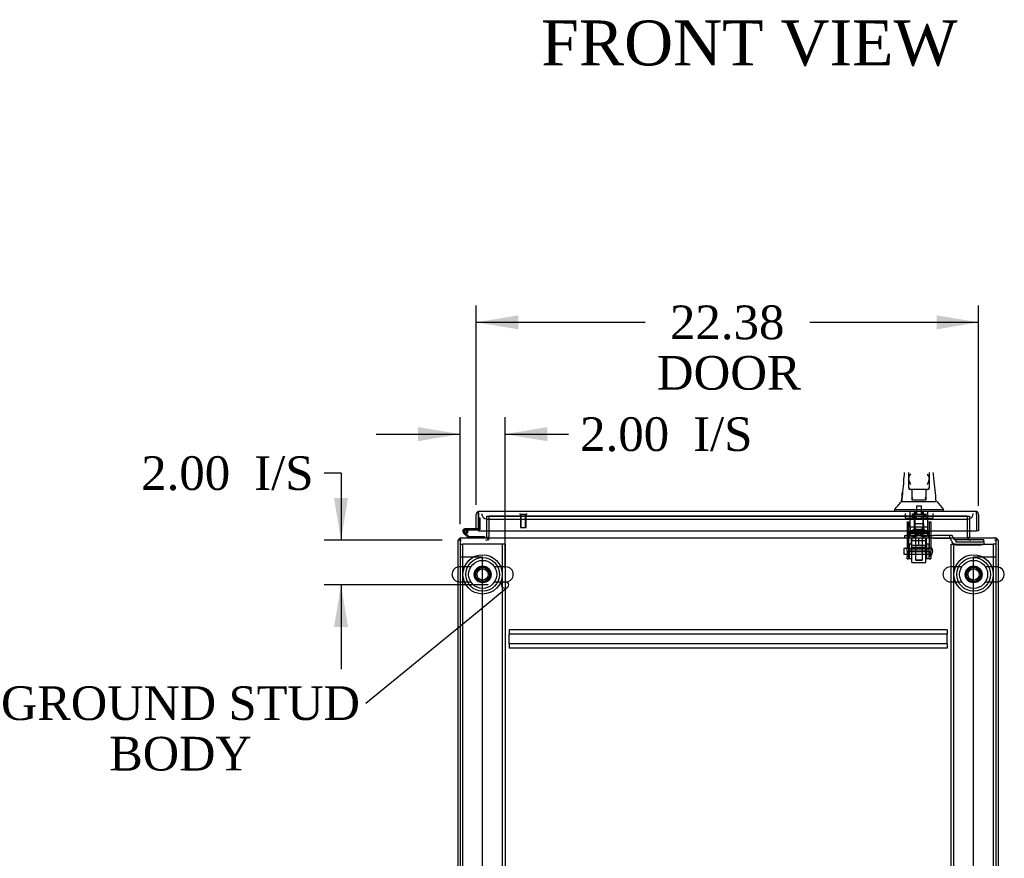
# Model space of a CAD drawing. Header units: inches. Extents: x 1 to 359, y -2 to 239.
# Tile 2 of 18: x 89 to 133, y 36 to 73. Entities that reach past the tile are written whole.
import ezdxf
from ezdxf import colors
from ezdxf.entities.mleader import LeaderData, LeaderLine
from ezdxf.enums import TextEntityAlignment as Align
from ezdxf.lldxf.tags import DXFTag
from ezdxf.math import Vec2, Vec3

# ---------------------------------------------------------------- set-up
doc = ezdxf.new("R2010")
doc.units = ezdxf.units.IN
doc.header["$MEASUREMENT"] = 0
for name, color, linetype in [('COM53964-5', 7, 'Continuous'), ('COM54746-60', 7, 'Continuous'), ('COM56676-2', 7, 'Continuous'), ('COM70215', 7, 'Continuous'), ('COM70220', 7, 'Continuous'), ('COM70449-5', 7, 'Continuous'), ('COM70838', 7, 'Continuous'), ('COM70839-3', 7, 'Continuous'), ('COM71197-3', 7, 'Continuous'), ('COM71198-5', 7, 'Continuous'), ('COM71199-2', 7, 'Continuous'), ('Default', 7, 'Continuous'), ('HAN13068', 7, 'Continuous'), ('HAN13068_NUT', 7, 'Continuous'), ('HAN13068_SCREW', 7, 'Continuous'), ('HAN_NUT', 7, 'Continuous'), ('NTS18147', 7, 'Continuous'), ('ROL87452', 7, 'Continuous'), ('RVT17786', 7, 'Continuous'), ('RVT19000', 7, 'Continuous'), ('SCS86414', 7, 'Continuous'), ('SPC87322', 7, 'Continuous'), ('STD26122', 7, 'Continuous'), ('STD26258', 7, 'Continuous'), ('WAF25376', 7, 'Continuous'), ('WAF25377', 7, 'Continuous'), ('WAM254785', 7, 'Continuous'), ('WAM30038', 7, 'Continuous')]:
    doc.layers.add(name, color=color, linetype=linetype)
doc.styles.add('SEACAD_Times_New_Roman', font='times.ttf')
tags = doc.linetypes.add('HIDDEN2', pattern=[0.1875, 0.125, -0.0625]).pattern_tags.tags
tags[6:7] = [DXFTag(74, 4), DXFTag(75, 0), DXFTag(340, '0'), DXFTag(46, 0.0), DXFTag(50, 0.0), DXFTag(44, 0.0), DXFTag(45, 0.0)]
tags[4:5] = [DXFTag(74, 4), DXFTag(75, 0), DXFTag(340, '0'), DXFTag(46, 0.0), DXFTag(50, 0.0), DXFTag(44, 0.0), DXFTag(45, 0.0)]
doc.dimstyles.new('HAMMOND_(STH_-_300x200)', dxfattribs={"dimtxt": 1.5, "dimasz": 1.875, "dimexe": 0.75, "dimexo": 0.75, "dimgap": 0.375, "dimtad": 0, "dimtih": 1, "dimtoh": 1, "dimzin": 0, "dimdsep": 46, "dimtxsty": 'SEACAD_Times_New_Roman', "dimblk1": '_SE_FILLED', "dimblk2": '_SE_FILLED', "dimsah": 1, "dimcen": 0.75, "dimadec": 0, "dimazin": 0, "dimtfac": 0.8, "dimtofl": 0, "dimtmove": 0, "dimatfit": 3, "dimfxl": 1, "dimtolj": 1, "dimtzin": 0, "dimarcsym": 0})

# ---------------------------------------------------------------- blocks, each defined once
blk = doc.blocks.new('_SE_FILLED')
at = {"color": 0}
blk.add_line((0, 0), (-1, 0), dxfattribs=at)
blk.add_solid([(0, 0), (-1, -0.1665), (-1, 0.1665), (0, 0)], dxfattribs=at)
blk = doc.blocks.new('SE2')
at = {"layer": 'COM53964-5', "color": 7, "linetype": 'HIDDEN2'}
for p, q in [((108.369, 49.206), (108.507, 49.206)), ((108.507, 49.206), (109.231, 49.206)), ((109.231, 49.206), (109.369, 49.206)), ((109.369, 14.831), (109.369, 49.206)), ((131.239, 14.831), (131.239, 49.206)), ((131.239, 49.206), (131.377, 49.206)), ((131.377, 49.206), (132.101, 49.206)), ((132.101, 49.206), (132.239, 49.206))]:
    blk.add_line(p, q, dxfattribs=at)
at = {"layer": 'COM54746-60', "color": 7, "linetype": 'Continuous'}
for p, q in [((109.181, 50.951), (109.181, 50.951)), ((108.601, 50.463), (109.181, 50.463)), ((109.181, 50.463), (109.181, 50.465)), ((108.734, 50.048), (108.522, 50.26)), ((109.181, 50.401), (108.601, 50.401)), ((108.635, 50.234), (108.759, 50.11)), ((108.656, 50.351), (108.717, 50.357)), ((108.759, 50.11), (109.453, 50.11)), ((109.453, 50.11), (109.453, 50.048))]:
    blk.add_line(p, q, dxfattribs=at)
at = {"layer": 'COM54746-60', "color": 7, "linetype": 'HIDDEN2'}
for p, q in [((109.181, 50.951), (109.243, 50.951)), ((109.243, 50.951), (109.243, 50.426)), ((108.538, 50.334), (108.538, 50.359)), ((108.565, 50.305), (108.635, 50.234)), ((108.588, 50.409), (108.613, 50.409)), ((108.613, 50.284), (108.588, 50.284)), ((108.718, 50.346), (108.656, 50.346)), ((108.663, 50.359), (108.663, 50.334)), ((109.218, 50.401), (109.181, 50.401))]:
    blk.add_line(p, q, dxfattribs=at)
at = {"layer": 'COM54746-60', "color": 7, "linetype": 'Continuous'}
blk.add_circle((108.601, 50.346), 0.05, dxfattribs=at)
for radius, start, end in [(0.117, 90, 5.2159), (0.117, 227.608, 287.0274), (0.055, 90, 5.2159), (0.055, 5.2159, 90), (0.117, 5.2159, 28.0398)]:
    blk.add_arc((108.601, 50.346), radius, start, end, dxfattribs=at)
at = {"layer": 'COM54746-60', "color": 7, "linetype": 'HIDDEN2'}
for centre, radius, start, end in [((108.601, 50.346), 0.117, 28.0398, 90), ((108.588, 50.359), 0.05, 90, 180), ((108.588, 50.334), 0.05, 180, 270), ((108.613, 50.359), 0.05, 0, 90), ((108.613, 50.334), 0.05, 270, 0), ((109.218, 50.426), 0.025, 270, 0)]:
    blk.add_arc(centre, radius, start, end, dxfattribs=at)
at = {"layer": 'COM56676-2', "color": 7, "linetype": 'HIDDEN2'}
for p, q in [((108.369, 49.768), (108.494, 49.768)), ((108.554, 49.768), (108.494, 49.768)), ((108.494, 14.268), (108.494, 49.768)), ((110.184, 49.768), (108.554, 49.768)), ((110.244, 49.768), (110.184, 49.768)), ((110.244, 49.768), (110.244, 14.268)), ((110.369, 49.768), (110.244, 49.768)), ((110.369, 49.768), (110.369, 14.268)), ((130.239, 49.768), (130.364, 49.768)), ((130.239, 14.268), (130.239, 49.768)), ((130.364, 14.268), (130.364, 49.768)), ((130.424, 49.768), (130.364, 49.768)), ((130.424, 49.768), (132.054, 49.768)), ((132.054, 49.768), (132.114, 49.768)), ((132.114, 49.768), (132.114, 14.268)), ((132.239, 49.768), (132.114, 49.768))]:
    blk.add_line(p, q, dxfattribs=at)
for centre in [(109.369, 48.424), (131.239, 48.424)]:
    blk.add_circle(centre, 0.375, dxfattribs=at)
at = {"layer": 'COM70215', "color": 7, "linetype": 'HIDDEN2'}
for p, q in [((130.054, 45.953), (110.554, 45.953)), ((110.554, 45.953), (110.554, 45.91)), ((110.554, 45.91), (110.554, 45.808)), ((110.554, 45.808), (110.554, 45.765)), ((110.554, 45.328), (110.554, 45.765)), ((130.054, 45.765), (110.554, 45.765)), ((130.054, 45.953), (130.054, 45.91)), ((130.054, 45.91), (130.054, 45.808)), ((130.054, 45.808), (130.054, 45.765)), ((130.054, 45.328), (130.054, 45.765)), ((130.054, 45.328), (110.554, 45.328)), ((110.554, 45.328), (110.554, 45.285)), ((110.554, 45.285), (110.554, 45.183)), ((110.554, 45.183), (110.554, 45.14)), ((130.054, 45.328), (130.054, 45.285)), ((130.054, 45.285), (130.054, 45.183)), ((130.054, 45.183), (130.054, 45.14)), ((130.054, 45.14), (110.554, 45.14))]:
    blk.add_line(p, q, dxfattribs=at)
at = {"layer": 'COM70220', "color": 7, "linetype": 'HIDDEN2'}
for p, q in [((109.571, 50.89), (109.821, 50.89)), ((109.821, 50.89), (130.726, 50.89)), ((130.726, 50.89), (130.976, 50.89))]:
    blk.add_line(p, q, dxfattribs=at)
for centre, start, end in [((109.571, 51.14), 180, 270), ((130.976, 51.14), 270, 0)]:
    blk.add_arc(centre, 0.25, start, end, dxfattribs=at)
at = {"layer": 'COM70449-5', "color": 7, "linetype": 'HIDDEN2'}
for p, q in [((109.649, 51.015), (109.649, 51.015)), ((130.959, 51.015), (109.649, 51.015)), ((130.959, 51.015), (130.959, 51.015)), ((109.619, 49.953), (109.619, 50.048)), ((109.649, 49.953), (109.649, 50.096)), ((130.959, 50.096), (130.959, 49.953)), ((130.989, 49.953), (130.989, 50.048))]:
    blk.add_line(p, q, dxfattribs=at)
at = {"layer": 'COM70838', "color": 7, "linetype": 'HIDDEN2'}
for p, q in [((128.179, 50.033), (128.179, 50.158)), ((128.179, 50.158), (128.304, 50.158)), ((128.304, 50.033), (128.179, 50.033)), ((128.304, 50.158), (129.359, 50.158)), ((128.786, 50.033), (128.304, 50.033)), ((129.359, 50.033), (128.822, 50.033)), ((129.359, 50.158), (129.448, 50.158)), ((129.448, 50.033), (129.359, 50.033)), ((130.161, 50.158), (129.448, 50.158)), ((129.448, 50.033), (130.134, 50.033)), ((130.259, 50.158), (130.161, 50.158)), ((130.161, 50.158), (130.161, 50.03)), ((130.319, 50.1), (130.319, 50.098)), ((130.251, 49.916), (130.251, 49.939)), ((130.444, 49.975), (130.444, 49.872)), ((130.444, 49.972), (131.689, 49.972)), ((130.444, 49.872), (131.564, 49.872)), ((130.444, 49.746), (131.564, 49.746)), ((131.689, 49.891), (131.689, 49.972)), ((131.689, 49.891), (131.689, 49.764))]:
    blk.add_line(p, q, dxfattribs=at)
for centre, radius, start, end in [((130.134, 49.916), 0.117, 76.4554, 90), ((130.134, 49.916), 0.117, 0, 76.4554), ((130.259, 50.098), 0.06, 0, 90), ((130.444, 50.1), 0.125, 180, 270), ((130.444, 49.939), 0.193, 180, 270)]:
    blk.add_arc(centre, radius, start, end, dxfattribs=at)
for centre, major_axis, start_param, end_param in [((131.564, 49.891), (-0.125, 0), 1.570796, 3.141593), ((131.564, 49.764), (0.125, 0), 4.712389, 6.283185)]:
    blk.add_ellipse(centre, major_axis=major_axis, ratio=0.145455, start_param=start_param, end_param=end_param, dxfattribs=at)
at = {"layer": 'COM70839-3', "color": 7, "linetype": 'HIDDEN2'}
for p, q in [((128.273, 50.764), (128.343, 50.764)), ((128.273, 50.755), (128.273, 50.764)), ((128.273, 50.755), (128.273, 49.624)), ((128.343, 50.764), (128.343, 50.755)), ((128.343, 50.755), (128.343, 49.624)), ((129.265, 50.764), (129.335, 50.764)), ((129.265, 50.755), (129.265, 50.764)), ((129.265, 50.755), (129.265, 49.624)), ((129.335, 50.764), (129.335, 50.755)), ((129.335, 50.755), (129.335, 49.624)), ((128.343, 50.303), (129.265, 50.303)), ((128.273, 49.461), (128.273, 49.624)), ((128.343, 49.624), (128.343, 49.461)), ((129.265, 49.461), (129.265, 49.624)), ((129.335, 49.624), (129.335, 49.461)), ((128.273, 49.461), (128.273, 49.201)), ((128.273, 49.124), (128.273, 49.201)), ((128.273, 49.124), (128.343, 49.124)), ((129.265, 49.509), (128.343, 49.509)), ((128.343, 49.201), (128.343, 49.461)), ((128.343, 49.444), (129.265, 49.444)), ((128.343, 49.201), (128.343, 49.124)), ((129.265, 49.461), (129.265, 49.201)), ((129.265, 49.124), (129.265, 49.201)), ((129.265, 49.124), (129.335, 49.124)), ((129.335, 49.201), (129.335, 49.461)), ((129.335, 49.201), (129.335, 49.124))]:
    blk.add_line(p, q, dxfattribs=at)
at = {"layer": 'COM71197-3', "color": 7, "linetype": 'HIDDEN2'}
for p, q in [((109.649, 51.015), (109.649, 50.096)), ((130.959, 50.096), (130.959, 51.015))]:
    blk.add_line(p, q, dxfattribs=at)
at = {"layer": 'COM71197-3', "color": 7, "linetype": 'Continuous'}
for p, q in [((108.274, 14.083), (108.274, 49.953)), ((108.369, 49.953), (108.274, 49.953)), ((132.334, 49.953), (132.239, 49.953)), ((132.334, 49.953), (132.334, 14.083))]:
    blk.add_line(p, q, dxfattribs=at)
for centre, radius, start, end in [((108.417, 49.905), 0.143, 109.6129, 160.3871), ((109.506, 50.096), 0.048, 270, 0), ((131.102, 50.096), 0.048, 180, 270), ((132.191, 49.905), 0.143, 19.6129, 70.3871)]:
    blk.add_arc(centre, radius, start, end, dxfattribs=at)
at = {"layer": 'COM71197-3', "color": 7, "linetype": 'HIDDEN2'}
for centre, radius, start, end in [((108.417, 49.905), 0.143, 90, 109.6129), ((109.506, 50.096), 0.143, 270, 0), ((131.102, 50.096), 0.143, 180, 270), ((132.191, 49.905), 0.143, 70.3871, 90), ((108.417, 49.905), 0.048, 90, 180), ((132.191, 49.905), 0.048, 0, 90)]:
    blk.add_arc(centre, radius, start, end, dxfattribs=at)
at = {"layer": 'COM71198-5', "color": 7, "linetype": 'HIDDEN2'}
for p, q in [((109.554, 50.36), (109.554, 51.015)), ((109.554, 51.015), (131.054, 51.015)), ((131.054, 51.015), (131.054, 50.36))]:
    blk.add_line(p, q, dxfattribs=at)
at = {"layer": 'COM71198-5', "color": 7, "linetype": 'Continuous'}
for p, q in [((108.369, 50.048), (132.239, 50.048)), ((108.369, 50.048), (108.369, 49.905)), ((109.554, 50.096), (109.554, 50.36)), ((109.554, 50.096), (109.554, 50.048)), ((131.054, 50.36), (131.054, 50.096)), ((131.054, 50.048), (131.054, 50.096)), ((132.239, 49.905), (132.239, 50.048)), ((108.369, 49.905), (108.369, 14.131)), ((132.239, 14.131), (132.239, 49.905))]:
    blk.add_line(p, q, dxfattribs=at)
at = {"layer": 'COM71199-2', "color": 7, "linetype": 'Continuous'}
for p, q in [((109.086, 50.465), (109.086, 51.092)), ((109.181, 51.155), (109.142, 51.206)), ((109.181, 51.092), (109.181, 51.206)), ((109.181, 51.155), (109.181, 51.092)), ((109.181, 51.092), (109.181, 50.36)), ((109.181, 51.092), (109.181, 51.092)), ((109.181, 50.465), (109.181, 51.092)), ((109.229, 51.235), (109.228, 51.235)), ((109.229, 51.235), (131.318, 51.235)), ((109.229, 51.235), (109.229, 51.235)), ((131.318, 51.235), (131.318, 51.235)), ((131.318, 51.235), (131.318, 51.235)), ((131.318, 51.235), (131.318, 51.235)), ((131.366, 51.092), (131.366, 51.206)), ((131.366, 51.155), (131.405, 51.206)), ((131.366, 51.092), (131.366, 51.155)), ((131.366, 51.092), (131.366, 50.36)), ((131.366, 51.092), (131.366, 51.092)), ((131.366, 51.092), (131.366, 50.36)), ((131.461, 51.092), (131.461, 50.36)), ((109.086, 50.465), (109.181, 50.465)), ((109.181, 50.36), (131.366, 50.36)), ((131.461, 50.36), (131.366, 50.36))]:
    blk.add_line(p, q, dxfattribs=at)
for centre, start, end in [((109.229, 51.092), 127.5036, 180), ((109.229, 51.092), 90.1561, 127.5036), ((109.229, 51.092), 90, 90.0762), ((131.318, 51.092), 89.9238, 90), ((131.318, 51.092), 52.4964, 89.8439), ((131.318, 51.092), 0, 52.4964)]:
    blk.add_arc(centre, 0.143, start, end, dxfattribs=at)
for points in [[(109.181, 51.206), (109.189, 51.215), (109.197, 51.222), (109.209, 51.23), (109.213, 51.232), (109.221, 51.234), (109.225, 51.235), (109.229, 51.235)], [(131.366, 51.206), (131.358, 51.215), (131.35, 51.222), (131.338, 51.23), (131.334, 51.232), (131.326, 51.234), (131.322, 51.235), (131.318, 51.235)]]:
    blk.add_open_spline(points, degree=3, knots=[0, 0, 0, 0, 0.5, 0.5, 0.75, 0.75, 1, 1, 1, 1], dxfattribs=at)
at = {"layer": 'HAN13068', "color": 7, "linetype": 'Continuous'}
for p, q in [((128.349, 52.707), (128.349, 52.962)), ((128.349, 52.3), (128.349, 52.707)), ((129.259, 52.962), (129.259, 52.707)), ((129.259, 52.707), (129.259, 52.3)), ((128.349, 52.27), (128.349, 52.3)), ((128.439, 52.21), (128.409, 52.21)), ((129.169, 52.21), (128.439, 52.21)), ((128.504, 51.779), (128.504, 52.21)), ((129.104, 52.21), (129.104, 51.779)), ((129.199, 52.21), (129.169, 52.21)), ((129.259, 52.3), (129.259, 52.27)), ((128.504, 51.739), (128.504, 51.779)), ((129.104, 51.779), (129.104, 51.739)), ((127.714, 51.318), (127.714, 51.235)), ((127.714, 51.315), (128.065, 51.315)), ((128.025, 51.67), (128.225, 51.67)), ((128.065, 51.315), (128.298, 51.315)), ((128.225, 51.67), (128.337, 51.67)), ((128.298, 51.315), (128.745, 51.315)), ((128.337, 51.67), (128.545, 51.67)), ((128.719, 51.735), (128.534, 51.735)), ((128.545, 51.67), (128.613, 51.67)), ((128.613, 51.67), (128.704, 51.67)), ((128.704, 51.67), (128.745, 51.67)), ((128.889, 51.735), (128.719, 51.735)), ((128.745, 51.67), (128.863, 51.67)), ((128.745, 51.315), (128.863, 51.315)), ((128.863, 51.67), (129.161, 51.67)), ((128.863, 51.315), (128.914, 51.315)), ((129.074, 51.735), (128.889, 51.735)), ((128.914, 51.315), (129.062, 51.315)), ((129.062, 51.315), (129.542, 51.315)), ((129.161, 51.67), (129.271, 51.67)), ((129.271, 51.67), (129.576, 51.67)), ((129.542, 51.315), (129.894, 51.315)), ((129.894, 51.235), (129.894, 51.318))]:
    blk.add_line(p, q, dxfattribs=at)
at = {"layer": 'HAN13068', "color": 7, "linetype": 'HIDDEN2'}
for p, q in [((128.408, 50.533), (128.408, 51.235)), ((128.604, 50.533), (128.604, 51.235)), ((128.641, 51.235), (128.641, 51.11)), ((128.966, 51.11), (128.966, 51.235)), ((129.003, 50.533), (129.003, 51.235)), ((129.199, 50.533), (129.199, 51.235)), ((128.604, 50.533), (128.408, 50.533)), ((129.003, 50.533), (128.604, 50.533)), ((128.644, 50.408), (128.644, 50.533)), ((128.964, 50.408), (128.964, 50.533)), ((129.199, 50.533), (129.003, 50.533)), ((128.804, 50.408), (128.644, 50.408)), ((128.644, 50.033), (128.644, 49.073)), ((128.964, 50.408), (128.804, 50.408)), ((128.964, 49.073), (128.964, 50.033)), ((128.644, 49.073), (128.964, 49.073)), ((128.644, 49.073), (128.674, 49.043)), ((128.934, 49.043), (128.674, 49.043)), ((128.934, 49.043), (128.964, 49.073))]:
    blk.add_line(p, q, dxfattribs=at)
at = {"layer": 'HAN13068', "color": 7, "linetype": 'Continuous'}
for centre, radius, start, end in [((128.608, 52.699), 0.259, 130.7149, 177.9019), ((128.39, 52.707), 0.0411, 178.3464, 179.9974), ((129, 52.699), 0.259, 2.0981, 49.2851), ((129.218, 52.707), 0.0411, 0.0026, 1.6536), ((67.549, 45.626), 62.32, 5.56591, 6.52159), ((143.939, 50.673), 15.93, 173.1476, 176.4108), ((128.439, 52.3), 0.09, 180, 270), ((128.409, 52.27), 0.06, 180, 270), ((129.169, 52.3), 0.09, 270, 0), ((129.199, 52.27), 0.06, 270, 0), ((123.922, 54.947), 5.251, 316.2334, 321.3827), ((142.01, 61.859), 16.062, 219.3746, 221.0327)]:
    blk.add_arc(centre, radius, start, end, dxfattribs=at)
for points in [[(128.123, 52.573), (128.136, 52.703), (128.15, 52.833), (128.163, 52.962)], [(129.466, 52.704), (129.458, 52.79), (129.45, 52.876), (129.441, 52.962)], [(128.029, 51.67), (128.043, 51.813), (128.058, 51.956), (128.073, 52.099)]]:
    blk.add_open_spline(points, degree=3, dxfattribs=at)
for points, knots in [([(128.439, 52.425), (128.434, 52.437), (128.429, 52.449), (128.418, 52.474), (128.413, 52.486), (128.398, 52.522), (128.389, 52.546), (128.376, 52.582), (128.372, 52.594), (128.365, 52.617), (128.362, 52.629), (128.353, 52.664), (128.349, 52.687), (128.349, 52.709)], [0, 0, 0, 0, 0.125, 0.125, 0.25, 0.25, 0.5, 0.5, 0.625, 0.625, 0.75, 0.75, 1, 1, 1, 1]), ([(129.259, 52.709), (129.259, 52.687), (129.255, 52.664), (129.246, 52.629), (129.243, 52.617), (129.235, 52.594), (129.231, 52.582), (129.219, 52.546), (129.209, 52.522), (129.195, 52.486), (129.189, 52.474), (129.179, 52.449), (129.174, 52.437), (129.169, 52.425)], [0, 0, 0, 0, 0.25, 0.25, 0.375, 0.375, 0.5, 0.5, 0.75, 0.75, 0.875, 0.875, 1, 1, 1, 1]), ([(128.504, 51.779), (128.504, 51.785), (128.505, 51.791), (128.509, 51.805), (128.511, 51.811), (128.52, 51.832), (128.527, 51.846), (128.534, 51.86)], [0, 0, 0, 0, 0.25, 0.25, 0.5, 0.5, 1, 1, 1, 1]), ([(129.074, 51.86), (129.081, 51.846), (129.088, 51.832), (129.096, 51.811), (129.099, 51.805), (129.103, 51.791), (129.104, 51.785), (129.104, 51.779)], [0, 0, 0, 0, 0.5, 0.5, 0.75, 0.75, 1, 1, 1, 1]), ([(128.534, 51.735), (128.53, 51.735), (128.526, 51.735), (128.519, 51.735), (128.515, 51.735), (128.51, 51.736), (128.508, 51.736), (128.505, 51.737), (128.504, 51.738), (128.504, 51.739)], [0, 0, 0, 0, 0.25, 0.25, 0.5, 0.5, 0.75, 0.75, 1, 1, 1, 1]), ([(129.104, 51.739), (129.104, 51.738), (129.103, 51.737), (129.1, 51.736), (129.098, 51.736), (129.09, 51.735), (129.082, 51.735), (129.074, 51.735)], [0, 0, 0, 0, 0.25, 0.25, 0.5, 0.5, 1, 1, 1, 1])]:
    blk.add_open_spline(points, degree=3, knots=knots, dxfattribs=at)
at = {"layer": 'HAN13068_NUT', "color": 7, "linetype": 'HIDDEN2'}
for p, q in [((128.471, 49.708), (128.471, 50.033)), ((128.804, 49.708), (128.804, 50.033)), ((129.136, 49.708), (129.136, 50.033)), ((128.638, 49.708), (128.471, 49.708)), ((128.471, 49.708), (128.471, 49.658)), ((129.106, 49.628), (128.501, 49.628)), ((128.804, 49.708), (128.638, 49.708)), ((128.97, 49.708), (128.804, 49.708)), ((129.136, 49.708), (128.97, 49.708)), ((129.136, 49.658), (129.136, 49.708))]:
    blk.add_line(p, q, dxfattribs=at)
for centre, start, end in [((128.501, 49.658), 180, 270), ((129.106, 49.658), 270, 0)]:
    blk.add_arc(centre, 0.03, start, end, dxfattribs=at)
at = {"layer": 'HAN13068_SCREW', "color": 7, "linetype": 'HIDDEN2'}
for p, q in [((128.688, 51.485), (128.92, 51.485)), ((128.688, 51.485), (128.688, 51.11)), ((128.92, 51.11), (128.92, 51.485)), ((128.541, 51.11), (129.066, 51.11)), ((128.541, 51.11), (128.541, 51.04)), ((128.541, 51.04), (129.066, 51.04)), ((128.582, 50.903), (128.582, 51.04)), ((128.582, 50.903), (128.693, 50.903)), ((128.693, 50.903), (128.693, 51.04)), ((128.693, 50.903), (128.915, 50.903)), ((128.915, 50.903), (128.915, 51.04)), ((128.915, 50.903), (129.026, 50.903)), ((129.026, 50.903), (129.026, 51.04)), ((129.066, 51.04), (129.066, 51.11))]:
    blk.add_line(p, q, dxfattribs=at)
at = {"layer": 'HAN_NUT', "color": 7, "linetype": 'HIDDEN2'}
for p, q in [((128.192, 51.14), (128.192, 50.925)), ((128.192, 50.925), (128.498, 50.925)), ((128.498, 51.14), (128.498, 50.925)), ((128.498, 50.925), (129.11, 50.925)), ((129.11, 51.14), (129.11, 50.925)), ((129.11, 50.925), (129.416, 50.925)), ((129.416, 51.14), (129.416, 50.925))]:
    blk.add_line(p, q, dxfattribs=at)
at = {"layer": 'NTS18147', "color": 7, "linetype": 'HIDDEN2'}
for p, q in [((129.024, 50.67), (128.584, 50.67)), ((128.584, 50.67), (128.584, 50.232)), ((129.024, 50.67), (128.584, 50.67)), ((128.584, 50.67), (128.584, 50.67)), ((129.024, 50.232), (129.024, 50.67)), ((129.024, 50.67), (129.024, 50.67)), ((128.409, 50.232), (128.341, 50.232)), ((128.341, 50.232), (128.341, 50.169)), ((128.409, 50.232), (128.341, 50.232)), ((128.341, 50.232), (128.341, 50.232)), ((128.341, 50.169), (128.409, 50.169)), ((128.341, 50.169), (128.341, 50.107)), ((128.341, 50.169), (128.409, 50.169)), ((128.341, 50.107), (128.404, 50.107)), ((128.341, 50.107), (128.404, 50.107)), ((128.404, 50.169), (128.404, 50.107)), ((128.736, 50.232), (128.409, 50.232)), ((128.409, 50.169), (128.409, 50.232)), ((128.736, 50.232), (128.409, 50.232)), ((128.409, 50.232), (128.409, 50.232)), ((128.572, 50.107), (128.604, 50.107)), ((128.572, 50.107), (128.604, 50.107)), ((128.872, 50.232), (128.736, 50.232)), ((128.736, 50.232), (128.736, 50.169)), ((128.872, 50.232), (128.736, 50.232)), ((128.736, 50.232), (128.736, 50.232)), ((128.736, 50.169), (128.872, 50.169)), ((128.736, 50.169), (128.872, 50.169)), ((129.199, 50.232), (128.872, 50.232)), ((128.872, 50.169), (128.872, 50.232)), ((129.199, 50.232), (128.872, 50.232)), ((128.872, 50.232), (128.872, 50.232)), ((129.004, 50.107), (129.035, 50.107)), ((129.004, 50.107), (129.035, 50.107)), ((129.267, 50.232), (129.199, 50.232)), ((129.199, 50.232), (129.199, 50.169)), ((129.267, 50.232), (129.199, 50.232)), ((129.199, 50.232), (129.199, 50.232)), ((129.199, 50.169), (129.267, 50.169)), ((129.199, 50.169), (129.267, 50.169)), ((129.204, 50.107), (129.204, 50.169)), ((129.204, 50.107), (129.267, 50.107)), ((129.204, 50.107), (129.267, 50.107)), ((129.267, 50.169), (129.267, 50.232)), ((129.267, 50.232), (129.267, 50.232)), ((129.267, 50.107), (129.267, 50.169))]:
    blk.add_line(p, q, dxfattribs=at)
for centre, start_param, end_param in [((128.572, 50.425), 2.506883, 3.776302), ((128.572, 50.425), 2.506883, 3.776302), ((128.604, 50.425), 3.141593, 3.776302), ((128.604, 50.425), 3.141593, 3.776302), ((129.004, 50.425), 2.506883, 3.141593), ((129.004, 50.425), 2.506883, 3.141593), ((129.035, 50.425), 2.506883, 3.776302), ((129.035, 50.425), 2.506883, 3.141593)]:
    blk.add_ellipse(centre, major_axis=(0, 0.318), ratio=0.866025, start_param=start_param, end_param=end_param, dxfattribs=at)
at = {"layer": 'ROL87452', "color": 7, "linetype": 'HIDDEN2'}
for p, q in [((128.491, 48.953), (128.491, 49.953)), ((129.116, 48.953), (129.116, 49.953)), ((128.491, 48.953), (129.116, 48.953))]:
    blk.add_line(p, q, dxfattribs=at)
at = {"layer": 'RVT17786', "color": 7, "linetype": 'HIDDEN2'}
for p, q in [((128.125, 49.578), (128.125, 49.328)), ((129.335, 49.578), (128.125, 49.578)), ((128.125, 49.328), (129.335, 49.328))]:
    blk.add_line(p, q, dxfattribs=at)
blk.add_arc((129.102, 49.453), 0.318, 317.1291, 42.8709, dxfattribs=at)
at = {"layer": 'RVT19000', "color": 7, "linetype": 'HIDDEN2'}
for p, q in [((128.491, 50.033), (128.491, 49.953)), ((128.609, 50.158), (128.609, 50.033)), ((128.944, 50.37), (128.663, 50.37)), ((128.663, 50.37), (128.663, 50.158)), ((128.822, 50.033), (128.786, 50.033)), ((128.944, 50.158), (128.944, 50.37)), ((128.999, 50.033), (128.999, 50.158)), ((129.116, 49.953), (129.116, 50.033)), ((129.116, 49.92), (128.491, 49.92))]:
    blk.add_line(p, q, dxfattribs=at)
at = {"layer": 'SCS86414', "color": 7, "linetype": 'HIDDEN2'}
for p, q in [((108.839, 48.755), (108.333, 48.755)), ((110.405, 48.755), (109.899, 48.755)), ((130.709, 48.755), (130.203, 48.755)), ((132.275, 48.755), (131.769, 48.755)), ((108.333, 48.093), (108.839, 48.093)), ((109.899, 48.093), (110.405, 48.093)), ((130.203, 48.093), (130.709, 48.093)), ((131.769, 48.093), (132.275, 48.093))]:
    blk.add_line(p, q, dxfattribs=at)
for centre, radius in [((109.369, 48.424), 0.625), ((109.369, 48.424), 0.312), ((131.239, 48.424), 0.625), ((131.239, 48.424), 0.312), ((109.369, 48.424), 0.252), ((131.239, 48.424), 0.252)]:
    blk.add_circle(centre, radius, dxfattribs=at)
at = {"layer": 'SCS86414', "color": 7, "linetype": 'Continuous'}
for centre, start, end in [((108.333, 48.424), 100.3132, 259.6868), ((132.275, 48.424), 280.3132, 79.6868)]:
    blk.add_arc(centre, 0.331, start, end, dxfattribs=at)
at = {"layer": 'SCS86414', "color": 7, "linetype": 'HIDDEN2'}
for centre, start, end in [((108.333, 48.424), 90, 100.3132), ((110.405, 48.424), 270, 90), ((130.203, 48.424), 90, 270), ((132.275, 48.424), 79.6868, 90), ((108.333, 48.424), 259.6868, 270), ((132.275, 48.424), 270, 280.3132)]:
    blk.add_arc(centre, 0.331, start, end, dxfattribs=at)
at = {"layer": 'SPC87322', "color": 7, "linetype": 'HIDDEN2'}
for p, q in [((128.411, 50.533), (128.411, 50.158)), ((129.196, 50.158), (129.196, 50.533)), ((128.566, 50.033), (128.566, 50.158)), ((128.576, 50.033), (128.576, 50.158)), ((129.031, 50.033), (129.031, 50.158)), ((129.041, 50.033), (129.041, 50.158))]:
    blk.add_line(p, q, dxfattribs=at)
at = {"layer": 'STD26122', "color": 7, "linetype": 'HIDDEN2'}
for p, q in [((128.619, 51.14), (128.619, 50.175)), ((128.989, 50.175), (128.989, 51.14)), ((128.619, 50.175), (128.989, 50.175)), ((128.619, 50.175), (128.654, 50.14)), ((128.954, 50.14), (128.654, 50.14)), ((128.954, 50.14), (128.989, 50.175))]:
    blk.add_line(p, q, dxfattribs=at)
at = {"layer": 'STD26258', "color": 7, "linetype": 'HIDDEN2'}
for p, q in [((111.025, 51.14), (111.025, 51.109)), ((111.025, 51.109), (111.337, 51.109)), ((111.056, 51.109), (111.056, 50.515)), ((111.087, 50.515), (111.087, 51.109)), ((111.275, 50.515), (111.275, 51.109)), ((111.306, 50.515), (111.306, 51.109)), ((111.337, 51.109), (111.337, 51.14)), ((111.056, 50.515), (111.306, 50.515))]:
    blk.add_line(p, q, dxfattribs=at)
blk.add_circle((110.369, 47.953), 0.156, dxfattribs=at)
at = {"layer": 'WAF25376', "color": 7, "linetype": 'HIDDEN2'}
for p, q in [((128.367, 49.768), (128.367, 49.138)), ((128.467, 49.768), (128.367, 49.768)), ((128.467, 49.768), (128.467, 49.138)), ((129.141, 49.768), (129.141, 49.138)), ((129.241, 49.768), (129.141, 49.768)), ((129.241, 49.768), (129.241, 49.138)), ((128.367, 49.138), (128.467, 49.138)), ((129.141, 49.138), (129.241, 49.138))]:
    blk.add_line(p, q, dxfattribs=at)
at = {"layer": 'WAF25377', "color": 7, "linetype": 'HIDDEN2'}
for centre, radius in [((109.369, 48.424), 0.875), ((131.239, 48.424), 0.875), ((109.369, 48.424), 0.34), ((131.239, 48.424), 0.34)]:
    blk.add_circle(centre, radius, dxfattribs=at)
at = {"layer": 'WAM254785', "color": 7, "linetype": 'HIDDEN2'}
for centre, radius in [((109.369, 48.424), 0.75), ((131.239, 48.424), 0.75), ((109.369, 48.424), 0.312), ((131.239, 48.424), 0.312)]:
    blk.add_circle(centre, radius, dxfattribs=at)
at = {"layer": 'WAM30038', "color": 7, "linetype": 'HIDDEN2'}
for p, q in [((128.576, 50.445), (128.63, 50.445)), ((128.576, 50.445), (128.63, 50.445)), ((128.63, 50.445), (128.602, 50.4)), ((128.63, 50.445), (128.602, 50.4)), ((128.627, 50.4), (128.655, 50.445)), ((128.627, 50.4), (128.655, 50.445)), ((128.643, 50.429), (128.63, 50.445)), ((128.643, 50.429), (128.63, 50.445)), ((128.655, 50.445), (128.786, 50.445)), ((128.655, 50.445), (128.786, 50.445)), ((128.786, 50.445), (128.786, 50.4)), ((128.821, 50.445), (128.953, 50.445)), ((128.821, 50.445), (128.953, 50.445)), ((128.821, 50.4), (128.821, 50.445)), ((128.953, 50.445), (128.981, 50.4)), ((128.953, 50.445), (128.981, 50.4)), ((128.978, 50.445), (128.965, 50.429)), ((128.978, 50.445), (128.965, 50.429)), ((128.978, 50.445), (129.032, 50.445)), ((129.006, 50.4), (128.978, 50.445)), ((128.978, 50.445), (129.032, 50.445)), ((129.006, 50.4), (128.978, 50.445)), ((128.429, 50.381), (129.179, 50.381)), ((128.429, 50.381), (128.429, 50.381)), ((128.429, 50.381), (129.179, 50.381)), ((128.429, 50.381), (128.429, 50.357)), ((128.429, 50.357), (129.179, 50.357)), ((128.429, 50.357), (129.179, 50.357)), ((128.619, 50.391), (128.643, 50.429)), ((128.643, 50.429), (128.643, 50.429)), ((128.965, 50.429), (128.965, 50.429)), ((128.965, 50.429), (128.989, 50.39)), ((129.179, 50.381), (129.179, 50.381)), ((129.179, 50.357), (129.179, 50.381))]:
    blk.add_line(p, q, dxfattribs=at)
for centre, radius, start, end in [((127.898, 50.968), 0.854, 316.5547, 318.2901), ((128.804, 50.399), 0.0182, 177.1609, 267.9942), ((128.803, 50.399), 0.0181, 271.7718, 3.073), ((129.707, 50.966), 0.85, 221.7058, 223.4493)]:
    blk.add_arc(centre, radius, start, end, dxfattribs=at)
for points, knots in [([(128.536, 50.4), (128.537, 50.402), (128.539, 50.404), (128.541, 50.406), (128.553, 50.419), (128.564, 50.432), (128.576, 50.445)], [0, 0, 0, 0, 0.141448, 0.141448, 0.141448, 1, 1, 1, 1]), ([(129.032, 50.445), (129.044, 50.432), (129.055, 50.419), (129.066, 50.406), (129.068, 50.404), (129.07, 50.402), (129.072, 50.4)], [0, 0, 0, 0, 0.858552, 0.858552, 0.858552, 1, 1, 1, 1]), ([(128.602, 50.4), (128.6, 50.398), (128.599, 50.396), (128.598, 50.392), (128.597, 50.39), (128.597, 50.387), (128.597, 50.387), (128.597, 50.387)], [0, 0, 0, 0, 0.25, 0.25, 0.5, 0.5, 0.5626015, 0.5626015, 0.5626015, 0.5626015]), ([(128.602, 50.381), (128.604, 50.381), (128.606, 50.382), (128.611, 50.384), (128.614, 50.386), (128.62, 50.392), (128.624, 50.396), (128.627, 50.4)], [0, 0, 0, 0, 0.25, 0.25, 0.5, 0.5, 1, 1, 1, 1]), ([(128.981, 50.4), (128.983, 50.398), (128.984, 50.396), (128.988, 50.392), (128.99, 50.39), (128.994, 50.386), (128.996, 50.384), (129.001, 50.382), (129.004, 50.381), (129.006, 50.381)], [0, 0, 0, 0, 0.25, 0.25, 0.5, 0.5, 0.75, 0.75, 1, 1, 1, 1]), ([(129.011, 50.387), (129.011, 50.387), (129.011, 50.387), (129.011, 50.392), (129.009, 50.396), (129.006, 50.4)], [0.4389304, 0.4389304, 0.4389304, 0.4389304, 0.5, 0.5, 1, 1, 1, 1])]:
    blk.add_open_spline(points, degree=3, knots=knots, dxfattribs=at)
blk = doc.blocks.new('DMBLK4336')
at = {"layer": 'Default', "linetype": 'Continuous'}
for points in [[(106.494, 54.984), (106.494, 54.359), (108.369, 54.672)], [(112.244, 54.984), (110.369, 54.672), (112.244, 54.359)]]:
    blk.add_hatch(color=7, dxfattribs=at).paths.add_polyline_path(points)
at = {"layer": 'Default', "color": 7, "linetype": 'Continuous'}
for p, q in [((108.369, 50.655), (108.369, 55.422)), ((110.369, 48.703), (110.369, 55.422)), ((104.619, 54.672), (108.369, 54.672)), ((110.369, 54.672), (112.437, 54.672)), ((112.437, 54.672), (113.187, 54.672))]:
    blk.add_line(p, q, dxfattribs=at)
at = {"layer": 'Default', "color": 7, "linetype": 'Continuous', "style": 'SEACAD_Times_New_Roman'}
for s, p in [('2.00', (113.712, 55.422)), ('I/S', (118.743, 55.422))]:
    blk.add_text(s, height=1.5, dxfattribs=at).set_placement(p, align=Align.TOP_LEFT)
blk = doc.blocks.new('DMBLK4337')
at = {"layer": 'Default', "linetype": 'Continuous'}
for points in [[(102.749, 51.828), (103.061, 49.953), (103.374, 51.828)], [(102.749, 46.078), (103.374, 46.078), (103.061, 47.953)]]:
    blk.add_hatch(color=7, dxfattribs=at).paths.add_polyline_path(points)
at = {"layer": 'Default', "color": 7, "linetype": 'Continuous'}
for p, q in [((103.061, 52.936), (102.311, 52.936)), ((103.061, 52.936), (103.061, 49.953)), ((107.571, 49.953), (102.311, 49.953)), ((109.619, 47.953), (102.311, 47.953)), ((103.061, 47.953), (103.061, 44.203))]:
    blk.add_line(p, q, dxfattribs=at)
at = {"layer": 'Default', "color": 7, "linetype": 'Continuous', "style": 'SEACAD_Times_New_Roman'}
for s, p in [('2.00', (94.16, 53.686)), ('I/S', (99.191, 53.686))]:
    blk.add_text(s, height=1.5, dxfattribs=at).set_placement(p, align=Align.TOP_LEFT)
blk = doc.blocks.new('DMBLK4338')
at = {"layer": 'Default', "linetype": 'Continuous'}
for points in [[(110.961, 59.967), (109.086, 59.654), (110.961, 59.342)], [(129.586, 59.967), (129.586, 59.342), (131.461, 59.654)]]:
    blk.add_hatch(color=7, dxfattribs=at).paths.add_polyline_path(points)
at = {"layer": 'Default', "color": 7, "linetype": 'Continuous'}
for p, q in [((109.086, 51.529), (109.086, 60.404)), ((131.461, 51.476), (131.461, 60.404)), ((109.086, 59.654), (116.603, 59.654)), ((123.944, 59.654), (131.461, 59.654))]:
    blk.add_line(p, q, dxfattribs=at)
at = {"layer": 'Default', "color": 7, "linetype": 'Continuous', "style": 'SEACAD_Times_New_Roman'}
for s, p in [('22.38', (117.714, 60.404)), ('DOOR', (117.128, 58.154))]:
    blk.add_text(s, height=1.5, dxfattribs=at).set_placement(p, align=Align.TOP_LEFT)

msp = doc.modelspace()

# ---------------------------------------------------------------- block references
at = {"layer": 'Default'}
msp.add_blockref('SE2', (0, 0), dxfattribs=at)

# ---------------------------------------------------------------- texts
at = {"layer": 'Default', "color": 7, "linetype": 'Continuous', "style": 'SEACAD_Times_New_Roman'}
msp.add_text('FRONT VIEW', height=2, dxfattribs=at).set_placement((111.976, 73.102), align=Align.TOP_LEFT)

# ---------------------------------------------------------------- dimensions: what is measured, and where the dimension line sits
at = {"layer": 'Default', "color": 7, "linetype": 'Continuous'}
dim = msp.add_linear_dim(base=(109.086, 59.654), p1=(109.086, 50.779), p2=(131.461, 50.726), angle=359.8656, text='\\A1;<>\\PDOOR', dimstyle='HAMMOND_(STH_-_300x200)', dxfattribs=at)
dim.commit()
dim.dimension.update_dxf_attribs({"geometry": 'DMBLK4338', "text_midpoint": (120.273, 59.654), "dimtype": 161})
dim = msp.add_linear_dim(base=(110.369, 54.672), p1=(108.369, 49.905), p2=(110.369, 47.953), text='\\A1;<> I/S', dimstyle='HAMMOND_(STH_-_300x200)', override={"dimtmove": 1}, dxfattribs=at)
dim.commit()
dim.dimension.update_dxf_attribs({"geometry": 'DMBLK4336', "text_midpoint": (113.187, 54.672), "dimtype": 160})
dim = msp.add_linear_dim(base=(103.061, 47.953), p1=(108.321, 49.953), p2=(110.369, 47.953), angle=90, text='\\A1;<> I/S', dimstyle='HAMMOND_(STH_-_300x200)', override={"dimtmove": 1}, dxfattribs=at)
dim.commit()
dim.dimension.update_dxf_attribs({"geometry": 'DMBLK4337', "text_midpoint": (102.311, 52.936), "dimtype": 160})

# ---------------------------------------------------------------- leaders
ml = msp.add_multileader_mtext('Standard', dxfattribs=at)
ml.set_content('{\\pxsm0.9;\\fTimes New Roman|b0||i0||c0|p34;\\W1.;GROUND STUD\\PBODY\\P}', color=7)
ml.set_leader_properties()
ml.set_arrow_properties(name='_SE_FILLED')
ml.build(insert=Vec2(0, 0))
ml.multileader.update_dxf_attribs({"dogleg_length": 0, "arrow_head_size": 1.875})
ctx = ml.context
ctx.base_point, ctx.char_height, ctx.arrow_head_size, ctx.landing_gap_size = Vec3(87.897, 42.011), 1.5, 1.875, 0.525
ctx.text_align_type = 1
notes = []
notes.append((ctx, [(0, (1, 1, 0), (104.173, 42.671), (-1, 0), 0, [(0, [(110.495, 47.861)], 0, [])])]))
ctx.mtext.insert, ctx.mtext.alignment = Vec3(95.818, 43.438), 2
for ctx, leaders in notes:
    for number, flags, end, landing, length, lines in leaders:
        leader = LeaderData()
        leader.index, (leader.has_last_leader_line, leader.has_dogleg_vector, leader.attachment_direction) = number, flags
        leader.last_leader_point, leader.dogleg_vector, leader.dogleg_length = Vec3(end), Vec3(landing), length
        for number, points, colour, breaks in lines:
            line = LeaderLine()
            line.index, line.vertices, line.color, line.breaks = number, Vec3.list(points), colors.encode_raw_color(colour), breaks
            leader.lines.append(line)
        ctx.leaders.append(leader)

doc.saveas('drawing.dxf')
